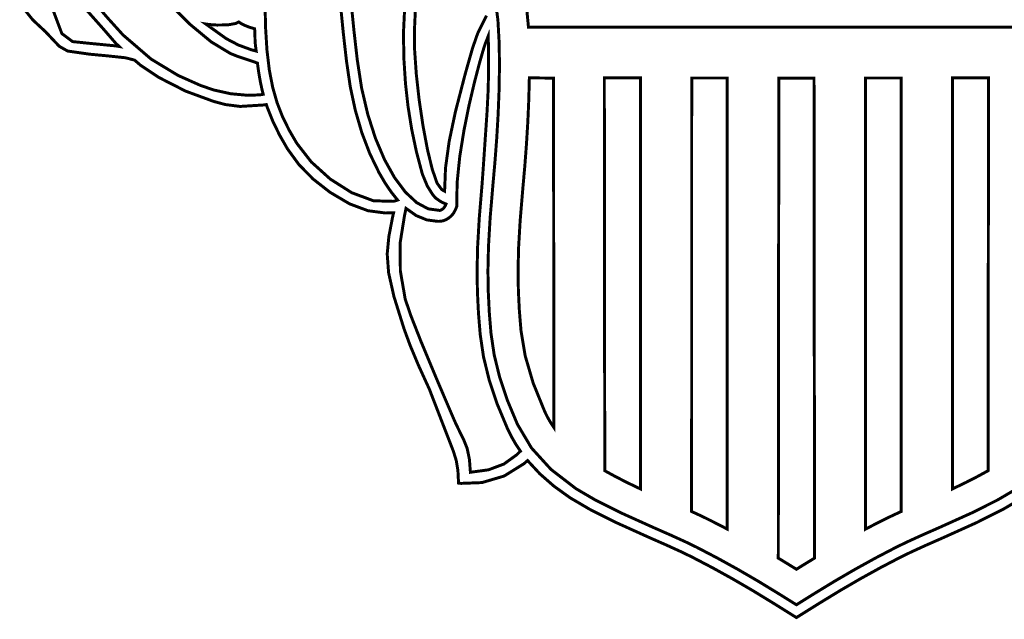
# Model space of a CAD drawing. Extents: x 11.8 to 36.4, y 8.1 to 25.8.
# Tile 2 of 6: x 17.6 to 25.8, y 8.1 to 13.1. Entities that reach past the tile are written whole.
import ezdxf

# ---------------------------------------------------------------- set-up
doc = ezdxf.new("R2010")
doc.units = 0
doc.header["$LTSCALE"] = 0.1
doc.layers.add('FOREGROUND', color=7, linetype='CONTINUOUS')

msp = doc.modelspace()

# ---------------------------------------------------------------- linework, layer by layer
at = {"layer": 'FOREGROUND', "linetype": 'CONTINUOUS', "const_width": 0.024547}
for points in [[(17.891577, 13.473879), (17.910296, 13.446651), (18.01226, 13.318576), (18.16253, 13.145988), (18.313461, 12.976107), (18.417409, 12.856154), (18.446338, 12.828927), (18.415707, 12.834032), (18.198995, 12.855165), (18.059898, 12.869506), (17.970842, 12.93582), (17.904257, 13.112873), (17.885616, 13.234385), (17.882442, 13.352009), (17.88477, 13.443248)], [(19.583539, 12.790619), (19.578818, 12.825238), (19.573933, 12.867899), (19.572911, 12.918907), (19.57095, 12.958996), (19.570627, 12.97604), (19.552376, 12.98111), (19.517956, 12.992339), (19.482073, 13.006816), (19.456051, 13.020654), (19.438814, 13.032821), (19.412452, 13.01964), (19.345768, 13.007873), (19.256715, 13.006988), (19.19643, 13.010925), (19.164958, 13.015646), (19.242065, 12.960569), (19.335003, 12.893828), (19.435461, 12.841161), (19.542625, 12.801634)], [(21.247453, 11.500462), (21.250512, 11.699728), (21.272414, 11.914981), (21.307485, 12.133782), (21.350049, 12.34369), (21.394431, 12.532264), (21.434958, 12.687065), (21.465953, 12.795651), (21.481741, 12.845582), (21.485955, 12.856441), (21.49402, 12.877184), (21.502086, 12.897926), (21.508423, 12.914233), (21.509013, 12.892495), (21.50955, 12.870324), (21.510033, 12.847718), (21.511712, 12.661733), (21.508508, 12.475795), (21.499221, 12.290049), (21.482921, 12.050305), (21.466595, 11.810562), (21.457617, 11.685124), (21.434582, 11.409732), (21.420761, 11.169864), (21.416154, 10.96552), (21.419025, 10.79153), (21.427638, 10.616161), (21.441992, 10.439414), (21.469492, 10.253395), (21.516523, 10.060674), (21.583086, 9.861252), (21.669181, 9.655129), (21.700666, 9.591602), (21.736186, 9.529806), (21.775741, 9.469742), (21.744021, 9.438993), (21.638782, 9.362885), (21.511157, 9.31495), (21.360741, 9.294582), (21.35263, 9.401582), (21.333852, 9.492582), (21.303741, 9.567582), (21.241741, 9.693582), (21.220704, 9.741248), (21.165445, 9.870248), (21.075741, 10.080581), (20.950038, 10.382285), (20.864778, 10.599544), (20.819741, 10.732581), (20.779519, 10.965063), (20.777297, 11.195767), (20.813741, 11.423582), (20.826377, 11.485141), (20.911271, 11.425287), (20.99895, 11.389375), (21.089414, 11.377404), (21.09736, 11.377506), (21.105289, 11.377813), (21.113199, 11.378323), (21.133705, 11.381909), (21.154497, 11.389508), (21.175577, 11.401122), (21.20061, 11.420742), (21.220517, 11.444182), (21.235297, 11.471441)], [(22.053104, 9.666577), (22.025236, 9.708958), (22.000317, 9.752303), (21.978346, 9.796611), (21.881691, 10.034833), (21.815709, 10.260052), (21.780402, 10.472267), (21.766931, 10.63808), (21.758849, 10.802498), (21.756154, 10.96552), (21.760594, 11.159209), (21.773915, 11.388438), (21.796115, 11.653207), (21.812188, 11.835279), (21.825968, 12.018442), (21.837087, 12.202067), (21.845178, 12.385525), (21.849873, 12.568189), (22.050718, 12.566527)], [(22.475576, 9.30744), (22.471986, 12.568189), (22.771987, 12.567605), (22.771576, 9.156238), (22.659223, 9.210181), (22.560927, 9.260824)], [(23.196491, 8.969011), (23.196987, 12.567335), (23.491987, 12.567149), (23.492323, 8.822708), (23.445636, 8.847166), (23.398951, 8.871107), (23.352503, 8.894683), (23.308127, 8.916649), (23.256123, 8.941425)], [(24.065986, 8.48947), (24.016576, 8.520178), (23.964891, 8.551962), (23.915706, 8.581837), (23.919986, 12.566878), (24.211986, 12.566878), (24.216266, 8.581837), (24.167082, 8.551962), (24.115396, 8.520178)], [(24.935482, 8.969011), (24.934986, 12.567335), (24.639986, 12.567149), (24.63965, 8.822708), (24.686337, 8.847166), (24.733022, 8.871107), (24.77947, 8.894683), (24.823846, 8.916649), (24.87585, 8.941425)], [(25.656397, 9.30744), (25.659986, 12.568189), (25.359986, 12.567605), (25.360397, 9.156238), (25.47275, 9.210181), (25.571046, 9.260824)]]:
    msp.add_lwpolyline(points, close=True, dxfattribs=at)
for points in [[(18.826751, 13.221028), (19.029714, 13.016584), (19.210455, 12.866806), (19.368752, 12.771028), (19.433619, 12.745125), (19.500133, 12.723532), (19.566362, 12.701147), (19.593644, 12.690941), (19.598626, 12.652471), (19.608346, 12.588224), (19.619338, 12.527926), (19.631601, 12.471579), (19.641613, 12.432222), (19.615246, 12.427442), (19.513581, 12.423558), (19.370875, 12.436783), (19.229752, 12.468028), (19.119291, 12.506471), (18.93612, 12.588116), (18.712015, 12.723718), (18.478751, 12.924028), (18.355933, 13.059823), (18.192693, 13.248364)], [(21.563841, 13.243958), (21.589087, 13.047529), (21.600015, 12.849519), (21.601751, 12.653711), (21.598456, 12.457997), (21.590743, 12.262407), (21.579225, 12.06697), (21.564513, 11.871717), (21.54722, 11.676676), (21.524406, 11.404095), (21.510717, 11.167044), (21.506154, 10.96552), (21.508979, 10.794433), (21.517451, 10.621963), (21.531572, 10.448111), (21.55804, 10.269523), (21.603438, 10.084072), (21.667764, 9.891758), (21.751019, 9.69258), (21.867812, 9.496058), (22.029908, 9.317929), (22.237306, 9.158194), (22.395897, 9.065257), (22.608973, 8.958345), (22.876534, 8.83746), (23.02749, 8.771055), (23.148469, 8.7158), (23.239471, 8.671695), (23.407707, 8.583843), (23.577664, 8.489975), (23.74934, 8.39009), (23.922737, 8.284188), (24.065986, 8.194658), (24.209236, 8.284188), (24.382632, 8.39009), (24.554309, 8.489975), (24.724266, 8.583843), (24.892502, 8.671695), (24.983504, 8.7158), (25.104482, 8.771055), (25.255439, 8.83746), (25.523, 8.958345), (25.736076, 9.065257), (25.894667, 9.158194)], [(17.6331, 13.170033), (17.729701, 13.04938), (17.837256, 12.949194), (17.886719, 12.896367), (17.949326, 12.830338), (18.018346, 12.791153), (18.20115, 12.764983), (18.354687, 12.75052), (18.499058, 12.73518), (18.574786, 12.715425), (18.624175, 12.672621), (18.773515, 12.572858), (18.997734, 12.458295), (19.230001, 12.372999), (19.32821, 12.346675), (19.450482, 12.331295), (19.640761, 12.343147), (19.667454, 12.346598), (19.678023, 12.316224), (19.723073, 12.204487), (19.778038, 12.092077), (19.842919, 11.978995), (19.937733, 11.848757), (20.055667, 11.728447), (20.19672, 11.618066), (20.357896, 11.522863), (20.510642, 11.465741), (20.654957, 11.4467), (20.72364, 11.448436), (20.715419, 11.414408), (20.684019, 11.251064), (20.670379, 11.106776), (20.681939, 10.95116), (20.726139, 10.753832), (20.81042, 10.484409), (20.859568, 10.350446), (20.929605, 10.182704), (21.021421, 9.981408), (21.05342, 9.898), (21.119419, 9.727481), (21.21942, 9.469407), (21.243543, 9.391299), (21.256919, 9.3115), (21.261045, 9.229539), (21.262349, 9.204763), (21.282521, 9.202264), (21.456467, 9.209005), (21.640809, 9.263328), (21.806123, 9.366462), (21.83514, 9.391889), (21.936753, 9.282015), (22.054382, 9.179014), (22.188025, 9.082885), (22.350968, 8.987272), (22.568533, 8.877941), (22.840721, 8.754893), (22.990037, 8.689218), (23.10939, 8.634726), (23.198779, 8.591418), (23.365228, 8.504498), (23.533421, 8.4116), (23.703358, 8.312724), (23.875037, 8.207868), (24.065987, 8.088526), (24.256936, 8.207868), (24.428615, 8.312724), (24.598551, 8.4116), (24.766744, 8.504498), (24.933194, 8.591418), (25.022584, 8.634726), (25.141936, 8.689218), (25.291252, 8.754893), (25.563439, 8.877941), (25.781004, 8.987272), (25.943948, 9.082885)], [(20.284913, 13.153379), (20.305913, 12.942388), (20.332391, 12.709464), (20.363401, 12.497385), (20.405911, 12.298603), (20.45992, 12.113117), (20.525429, 11.940928), (20.602437, 11.782036), (20.652773, 11.695716), (20.704311, 11.619739), (20.757053, 11.554107), (20.747619, 11.551193), (20.732287, 11.54632), (20.722834, 11.543452), (20.556705, 11.548054), (20.376036, 11.615207), (20.198103, 11.728333), (20.040184, 11.870852), (19.919556, 12.026186), (19.855989, 12.135768), (19.801764, 12.246024), (19.756593, 12.362223), (19.720187, 12.489632), (19.692258, 12.633518), (19.672519, 12.799149), (19.660681, 12.991792), (19.656456, 13.216715)], [(20.816655, 13.177091), (20.806733, 12.972295), (20.806333, 12.950158), (20.805933, 12.927839), (20.805534, 12.905703), (20.809598, 12.713851), (20.822016, 12.522518), (20.843126, 12.33208), (20.873268, 12.142914), (20.912779, 11.955396), (20.961998, 11.769905), (21.002923, 11.671152), (21.046462, 11.601272), (21.069932, 11.572623), (21.092634, 11.556529), (21.111302, 11.543311), (21.131032, 11.532776), (21.158552, 11.521174), (21.152284, 11.50621), (21.136399, 11.484054), (21.118046, 11.471957), (21.106243, 11.468054), (21.010542, 11.481112), (20.914732, 11.532933), (20.820965, 11.620408), (20.731392, 11.740431), (20.648166, 11.889894), (20.573439, 12.065687), (20.509363, 12.264704), (20.458091, 12.483838), (20.421775, 12.719979), (20.421775, 12.719979), (20.395143, 12.953931), (20.374079, 13.164795)], [(21.495084, 13.08496), (21.4694, 13.034749), (21.443757, 12.984618), (21.4197, 12.93372), (21.379145, 12.816943), (21.317922, 12.602165), (21.2367, 12.288721), (21.184478, 12.041128), (21.154256, 11.821313), (21.1467, 11.62772), (21.140256, 11.631128), (21.132478, 11.635646), (21.1227, 11.64172), (21.084499, 11.693568), (21.04427, 11.809403), (21.004448, 11.973539), (20.96747, 12.17029), (20.93577, 12.38397), (20.911785, 12.598893), (20.89795, 12.799372), (20.8967, 12.96972), (20.905632, 13.163057)], [(26.289228, 12.988189), (21.842745, 12.988189), (21.824061, 13.181372)]]:
    msp.add_lwpolyline(points, dxfattribs=at)

doc.saveas('drawing.dxf')
